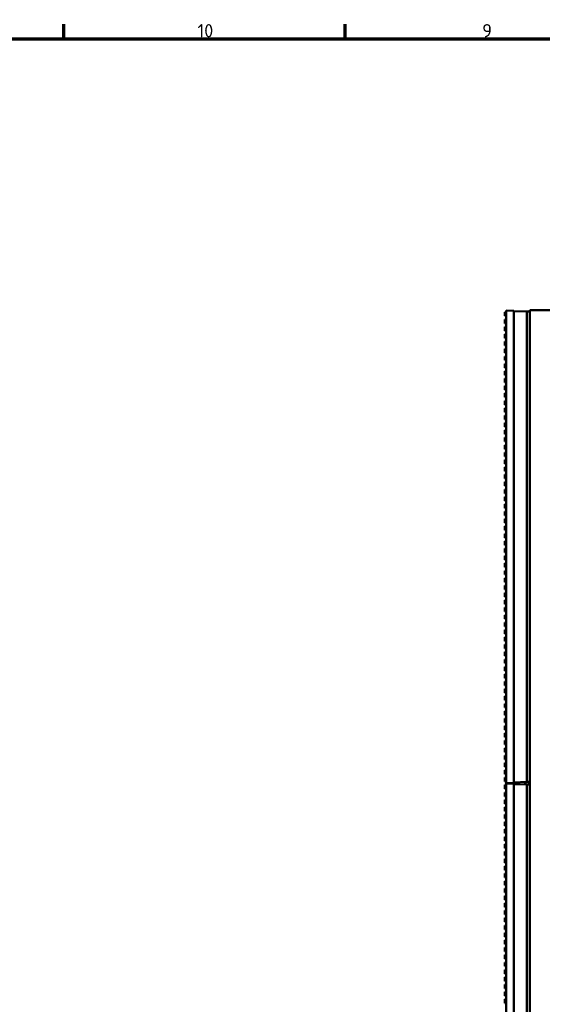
# Model space of a CAD drawing. Header units: millimetres. Extents: x 0 to 6049, y -120 to 1682.
# Tile 149 of 256: x 868 to 1145, y 1132 to 1652. Entities that reach past the tile are written whole.
import ezdxf

# ---------------------------------------------------------------- set-up
doc = ezdxf.new("R2010")
doc.units = ezdxf.units.MM
doc.header["$LTSCALE"] = 2
doc.layers.get('0').update_dxf_attribs({"lineweight": 25})
doc.layers.add('Rahmen (ISO)', color=7, linetype='Continuous', lineweight=70)
doc.layers.add('Sichtbar (ISO)', color=7, linetype='Continuous', lineweight=50)
doc.styles.add('Notiztext (DIN)', font='isocpeur.ttf')

# ---------------------------------------------------------------- blocks, each defined once
blk = doc.blocks.new('Ränder Vorgaberahmen')
at = {"layer": 'Rahmen (ISO)'}
for p, q in [((445.88, 821), (445.88, 824.9)), ((520.19, 821), (520.19, 824.9))]:
    blk.add_line(p, q, dxfattribs=at)
at = {"layer": 'Rahmen (ISO)', "flags": 128}
blk.add_lwpolyline([(20, 20), (20, 821), (1169, 821), (1169, 20), (20, 20)], dxfattribs=at)
at = {"layer": 'Rahmen (ISO)', "char_height": 3.5, "attachment_point": 7, "style": 'Notiztext (DIN)'}
for s, insert in [('10', (481.23, 821.4)), ('9', (556.42, 821.4))]:
    blk.add_mtext(s, dxfattribs=dict(at, insert=insert))

msp = doc.modelspace()

# ---------------------------------------------------------------- linework, layer by layer
at = {"layer": 'Sichtbar (ISO)'}
for p, q in [((1124.863, 1497.591), (1124.863, 1495.491)), ((1125.463, 1497.591), (1124.863, 1497.591)), ((1125.463, 1495.491), (1124.863, 1495.491)), ((1125.463, 1248.591), (1125.463, 1498.391)), ((1125.463, 1498.391), (1129.463, 1498.251)), ((1129.463, 1248.731), (1129.463, 1498.251)), ((1129.463, 1498.251), (1129.463, 1498.251)), ((1129.463, 1498.251), (1129.463, 1498.051)), ((1129.463, 1498.051), (1136.463, 1497.807)), ((1136.463, 1497.807), (1136.463, 1249.175)), ((1137.963, 1497.807), (1136.463, 1497.807)), ((1137.963, 1498.491), (1197.464, 1498.491)), ((1137.963, 998.491), (1137.963, 1498.491)), ((1124.863, 1493.685), (1124.863, 1491.585)), ((1125.463, 1493.685), (1124.863, 1493.685)), ((1125.463, 1491.585), (1124.863, 1491.585)), ((1124.863, 1489.778), (1124.863, 1487.678)), ((1125.463, 1489.778), (1124.863, 1489.778)), ((1125.463, 1487.678), (1124.863, 1487.678)), ((1124.863, 1485.872), (1124.863, 1483.772)), ((1125.463, 1485.872), (1124.863, 1485.872)), ((1125.463, 1483.772), (1124.863, 1483.772)), ((1124.863, 1481.966), (1124.863, 1479.866)), ((1125.463, 1481.966), (1124.863, 1481.966)), ((1125.463, 1479.866), (1124.863, 1479.866)), ((1124.863, 1478.06), (1124.863, 1475.96)), ((1125.463, 1478.06), (1124.863, 1478.06)), ((1125.463, 1475.96), (1124.863, 1475.96)), ((1124.863, 1474.153), (1124.863, 1472.053)), ((1125.463, 1474.153), (1124.863, 1474.153)), ((1125.463, 1472.053), (1124.863, 1472.053)), ((1124.863, 1470.247), (1124.863, 1468.147)), ((1125.463, 1470.247), (1124.863, 1470.247)), ((1125.463, 1468.147), (1124.863, 1468.147)), ((1124.863, 1466.341), (1124.863, 1464.241)), ((1125.463, 1466.341), (1124.863, 1466.341)), ((1125.463, 1464.241), (1124.863, 1464.241)), ((1124.863, 1462.435), (1124.863, 1460.335)), ((1125.463, 1462.435), (1124.863, 1462.435)), ((1125.463, 1460.335), (1124.863, 1460.335)), ((1124.863, 1458.528), (1124.863, 1456.428)), ((1125.463, 1458.528), (1124.863, 1458.528)), ((1125.463, 1456.428), (1124.863, 1456.428)), ((1124.863, 1454.622), (1124.863, 1452.522)), ((1125.463, 1454.622), (1124.863, 1454.622)), ((1125.463, 1452.522), (1124.863, 1452.522)), ((1124.863, 1450.716), (1124.863, 1448.616)), ((1125.463, 1450.716), (1124.863, 1450.716)), ((1125.463, 1448.616), (1124.863, 1448.616)), ((1124.863, 1446.81), (1124.863, 1444.71)), ((1125.463, 1446.81), (1124.863, 1446.81)), ((1125.463, 1444.71), (1124.863, 1444.71)), ((1124.863, 1442.903), (1124.863, 1440.803)), ((1125.463, 1442.903), (1124.863, 1442.903)), ((1125.463, 1440.803), (1124.863, 1440.803)), ((1124.863, 1438.997), (1124.863, 1436.897)), ((1125.463, 1438.997), (1124.863, 1438.997)), ((1125.463, 1436.897), (1124.863, 1436.897)), ((1124.863, 1435.091), (1124.863, 1432.991)), ((1125.463, 1435.091), (1124.863, 1435.091)), ((1125.463, 1432.991), (1124.863, 1432.991)), ((1124.863, 1431.185), (1124.863, 1429.085)), ((1125.463, 1431.185), (1124.863, 1431.185)), ((1125.463, 1429.085), (1124.863, 1429.085)), ((1124.863, 1427.278), (1124.863, 1425.178)), ((1125.463, 1427.278), (1124.863, 1427.278)), ((1125.463, 1425.178), (1124.863, 1425.178)), ((1124.863, 1423.372), (1124.863, 1421.272)), ((1125.463, 1423.372), (1124.863, 1423.372)), ((1125.463, 1421.272), (1124.863, 1421.272)), ((1124.863, 1419.466), (1124.863, 1417.366)), ((1125.463, 1419.466), (1124.863, 1419.466)), ((1125.463, 1417.366), (1124.863, 1417.366)), ((1124.863, 1415.56), (1124.863, 1413.46)), ((1125.463, 1415.56), (1124.863, 1415.56)), ((1125.463, 1413.46), (1124.863, 1413.46)), ((1124.863, 1411.653), (1124.863, 1409.553)), ((1125.463, 1411.653), (1124.863, 1411.653)), ((1125.463, 1409.553), (1124.863, 1409.553)), ((1124.863, 1407.747), (1124.863, 1405.647)), ((1125.463, 1407.747), (1124.863, 1407.747)), ((1125.463, 1405.647), (1124.863, 1405.647)), ((1124.863, 1403.841), (1124.863, 1401.741)), ((1125.463, 1403.841), (1124.863, 1403.841)), ((1125.463, 1401.741), (1124.863, 1401.741)), ((1124.863, 1399.935), (1124.863, 1397.835)), ((1125.463, 1399.935), (1124.863, 1399.935)), ((1125.463, 1397.835), (1124.863, 1397.835)), ((1124.863, 1396.028), (1124.863, 1393.928)), ((1125.463, 1396.028), (1124.863, 1396.028)), ((1125.463, 1393.928), (1124.863, 1393.928)), ((1124.863, 1392.122), (1124.863, 1390.022)), ((1125.463, 1392.122), (1124.863, 1392.122)), ((1125.463, 1390.022), (1124.863, 1390.022)), ((1124.863, 1388.216), (1124.863, 1386.116)), ((1125.463, 1388.216), (1124.863, 1388.216)), ((1125.463, 1386.116), (1124.863, 1386.116)), ((1124.863, 1384.31), (1124.863, 1382.21)), ((1125.463, 1384.31), (1124.863, 1384.31)), ((1125.463, 1382.21), (1124.863, 1382.21)), ((1124.863, 1380.403), (1124.863, 1378.303)), ((1125.463, 1380.403), (1124.863, 1380.403)), ((1125.463, 1378.303), (1124.863, 1378.303)), ((1124.863, 1376.497), (1124.863, 1374.397)), ((1125.463, 1376.497), (1124.863, 1376.497)), ((1125.463, 1374.397), (1124.863, 1374.397)), ((1124.863, 1372.591), (1124.863, 1370.491)), ((1125.463, 1372.591), (1124.863, 1372.591)), ((1125.463, 1370.491), (1124.863, 1370.491)), ((1124.863, 1368.685), (1124.863, 1366.585)), ((1125.463, 1368.685), (1124.863, 1368.685)), ((1125.463, 1366.585), (1124.863, 1366.585)), ((1124.863, 1364.778), (1124.863, 1362.678)), ((1125.463, 1364.778), (1124.863, 1364.778)), ((1125.463, 1362.678), (1124.863, 1362.678)), ((1124.863, 1360.872), (1124.863, 1358.772)), ((1125.463, 1360.872), (1124.863, 1360.872)), ((1125.463, 1358.772), (1124.863, 1358.772)), ((1124.863, 1356.966), (1124.863, 1354.866)), ((1125.463, 1356.966), (1124.863, 1356.966)), ((1125.463, 1354.866), (1124.863, 1354.866)), ((1124.863, 1353.06), (1124.863, 1350.96)), ((1125.463, 1353.06), (1124.863, 1353.06)), ((1125.463, 1350.96), (1124.863, 1350.96)), ((1124.863, 1349.153), (1124.863, 1347.053)), ((1125.463, 1349.153), (1124.863, 1349.153)), ((1125.463, 1347.053), (1124.863, 1347.053)), ((1124.863, 1345.247), (1124.863, 1343.147)), ((1125.463, 1345.247), (1124.863, 1345.247)), ((1125.463, 1343.147), (1124.863, 1343.147)), ((1124.863, 1341.341), (1124.863, 1339.241)), ((1125.463, 1341.341), (1124.863, 1341.341)), ((1125.463, 1339.241), (1124.863, 1339.241)), ((1124.863, 1337.435), (1124.863, 1335.335)), ((1125.463, 1337.435), (1124.863, 1337.435)), ((1125.463, 1335.335), (1124.863, 1335.335)), ((1124.863, 1333.528), (1124.863, 1331.428)), ((1125.463, 1333.528), (1124.863, 1333.528)), ((1125.463, 1331.428), (1124.863, 1331.428)), ((1124.863, 1329.622), (1124.863, 1327.522)), ((1125.463, 1329.622), (1124.863, 1329.622)), ((1125.463, 1327.522), (1124.863, 1327.522)), ((1124.863, 1325.716), (1124.863, 1323.616)), ((1125.463, 1325.716), (1124.863, 1325.716)), ((1125.463, 1323.616), (1124.863, 1323.616)), ((1124.863, 1321.81), (1124.863, 1319.71)), ((1125.463, 1321.81), (1124.863, 1321.81)), ((1125.463, 1319.71), (1124.863, 1319.71)), ((1124.863, 1317.903), (1124.863, 1315.803)), ((1125.463, 1317.903), (1124.863, 1317.903)), ((1125.463, 1315.803), (1124.863, 1315.803)), ((1124.863, 1313.997), (1124.863, 1311.897)), ((1125.463, 1313.997), (1124.863, 1313.997)), ((1125.463, 1311.897), (1124.863, 1311.897)), ((1124.863, 1310.091), (1124.863, 1307.991)), ((1125.463, 1310.091), (1124.863, 1310.091)), ((1125.463, 1307.991), (1124.863, 1307.991)), ((1124.863, 1306.185), (1124.863, 1304.085)), ((1125.463, 1306.185), (1124.863, 1306.185)), ((1125.463, 1304.085), (1124.863, 1304.085)), ((1124.863, 1302.278), (1124.863, 1300.178)), ((1125.463, 1302.278), (1124.863, 1302.278)), ((1125.463, 1300.178), (1124.863, 1300.178)), ((1124.863, 1298.372), (1124.863, 1296.272)), ((1125.463, 1298.372), (1124.863, 1298.372)), ((1125.463, 1296.272), (1124.863, 1296.272)), ((1124.863, 1294.466), (1124.863, 1292.366)), ((1125.463, 1294.466), (1124.863, 1294.466)), ((1125.463, 1292.366), (1124.863, 1292.366)), ((1124.863, 1290.56), (1124.863, 1288.46)), ((1125.463, 1290.56), (1124.863, 1290.56)), ((1125.463, 1288.46), (1124.863, 1288.46)), ((1124.863, 1286.653), (1124.863, 1284.553)), ((1125.463, 1286.653), (1124.863, 1286.653)), ((1125.463, 1284.553), (1124.863, 1284.553)), ((1124.863, 1282.747), (1124.863, 1280.647)), ((1125.463, 1282.747), (1124.863, 1282.747)), ((1125.463, 1280.647), (1124.863, 1280.647)), ((1124.863, 1278.841), (1124.863, 1276.741)), ((1125.463, 1278.841), (1124.863, 1278.841)), ((1125.463, 1276.741), (1124.863, 1276.741)), ((1124.863, 1274.935), (1124.863, 1272.835)), ((1125.463, 1274.935), (1124.863, 1274.935)), ((1125.463, 1272.835), (1124.863, 1272.835)), ((1124.863, 1271.028), (1124.863, 1268.928)), ((1125.463, 1271.028), (1124.863, 1271.028)), ((1125.463, 1268.928), (1124.863, 1268.928)), ((1124.863, 1267.122), (1124.863, 1265.022)), ((1125.463, 1267.122), (1124.863, 1267.122)), ((1125.463, 1265.022), (1124.863, 1265.022)), ((1124.863, 1263.216), (1124.863, 1261.116)), ((1125.463, 1263.216), (1124.863, 1263.216)), ((1125.463, 1261.116), (1124.863, 1261.116)), ((1124.863, 1259.31), (1124.863, 1257.21)), ((1125.463, 1259.31), (1124.863, 1259.31)), ((1125.463, 1257.21), (1124.863, 1257.21)), ((1124.863, 1255.403), (1124.863, 1253.303)), ((1125.463, 1255.403), (1124.863, 1255.403)), ((1125.463, 1253.303), (1124.863, 1253.303)), ((1124.863, 1251.497), (1124.863, 1249.397)), ((1125.463, 1251.497), (1124.863, 1251.497)), ((1125.463, 1249.397), (1124.863, 1249.397)), ((1129.463, 1248.931), (1136.463, 1249.175)), ((1135.594, 1248.47), (1135.594, 1249.145)), ((1135.657, 1248.47), (1135.657, 1249.147)), ((1137.963, 1249.175), (1136.463, 1249.175)), ((1137.594, 1248.47), (1137.594, 1249.175)), ((1124.863, 1247.591), (1124.863, 1245.491)), ((1125.463, 1247.591), (1124.863, 1247.591)), ((1125.463, 1245.491), (1124.863, 1245.491)), ((1129.463, 1248.731), (1125.463, 1248.591)), ((1125.463, 998.591), (1125.463, 1248.391)), ((1125.463, 1248.391), (1129.463, 1248.251)), ((1129.007, 1248.267), (1129.007, 1248.715)), ((1129.094, 1248.264), (1129.094, 1248.718)), ((1129.463, 1248.931), (1129.463, 1248.731)), ((1129.463, 1248.731), (1129.463, 1248.731)), ((1129.463, 998.731), (1129.463, 1248.251)), ((1129.463, 1248.251), (1129.463, 1248.251)), ((1129.463, 1248.251), (1129.463, 1248.051)), ((1129.463, 1248.051), (1136.463, 1247.807)), ((1135.657, 1248.47), (1135.594, 1248.47)), ((1136.463, 1247.807), (1136.463, 999.175)), ((1137.963, 1247.807), (1136.463, 1247.807)), ((1137.963, 1248.47), (1137.594, 1248.47)), ((1124.863, 1243.685), (1124.863, 1241.585)), ((1125.463, 1243.685), (1124.863, 1243.685)), ((1125.463, 1241.585), (1124.863, 1241.585)), ((1124.863, 1239.778), (1124.863, 1237.678)), ((1125.463, 1239.778), (1124.863, 1239.778)), ((1125.463, 1237.678), (1124.863, 1237.678)), ((1124.863, 1235.872), (1124.863, 1233.772)), ((1125.463, 1235.872), (1124.863, 1235.872)), ((1125.463, 1233.772), (1124.863, 1233.772)), ((1124.863, 1231.966), (1124.863, 1229.866)), ((1125.463, 1231.966), (1124.863, 1231.966)), ((1125.463, 1229.866), (1124.863, 1229.866)), ((1124.863, 1228.06), (1124.863, 1225.96)), ((1125.463, 1228.06), (1124.863, 1228.06)), ((1125.463, 1225.96), (1124.863, 1225.96)), ((1124.863, 1224.153), (1124.863, 1222.053)), ((1125.463, 1224.153), (1124.863, 1224.153)), ((1125.463, 1222.053), (1124.863, 1222.053)), ((1124.863, 1220.247), (1124.863, 1218.147)), ((1125.463, 1220.247), (1124.863, 1220.247)), ((1125.463, 1218.147), (1124.863, 1218.147)), ((1124.863, 1216.341), (1124.863, 1214.241)), ((1125.463, 1216.341), (1124.863, 1216.341)), ((1125.463, 1214.241), (1124.863, 1214.241)), ((1124.863, 1212.435), (1124.863, 1210.335)), ((1125.463, 1212.435), (1124.863, 1212.435)), ((1125.463, 1210.335), (1124.863, 1210.335)), ((1124.863, 1208.528), (1124.863, 1206.428)), ((1125.463, 1208.528), (1124.863, 1208.528)), ((1125.463, 1206.428), (1124.863, 1206.428)), ((1124.863, 1204.622), (1124.863, 1202.522)), ((1125.463, 1204.622), (1124.863, 1204.622)), ((1125.463, 1202.522), (1124.863, 1202.522)), ((1124.863, 1200.716), (1124.863, 1198.616)), ((1125.463, 1200.716), (1124.863, 1200.716)), ((1125.463, 1198.616), (1124.863, 1198.616)), ((1124.863, 1196.81), (1124.863, 1194.71)), ((1125.463, 1196.81), (1124.863, 1196.81)), ((1125.463, 1194.71), (1124.863, 1194.71)), ((1124.863, 1192.903), (1124.863, 1190.803)), ((1125.463, 1192.903), (1124.863, 1192.903)), ((1125.463, 1190.803), (1124.863, 1190.803)), ((1124.863, 1188.997), (1124.863, 1186.897)), ((1125.463, 1188.997), (1124.863, 1188.997)), ((1125.463, 1186.897), (1124.863, 1186.897)), ((1124.863, 1185.091), (1124.863, 1182.991)), ((1125.463, 1185.091), (1124.863, 1185.091)), ((1125.463, 1182.991), (1124.863, 1182.991)), ((1124.863, 1181.185), (1124.863, 1179.085)), ((1125.463, 1181.185), (1124.863, 1181.185)), ((1125.463, 1179.085), (1124.863, 1179.085)), ((1124.863, 1177.278), (1124.863, 1175.178)), ((1125.463, 1177.278), (1124.863, 1177.278)), ((1125.463, 1175.178), (1124.863, 1175.178)), ((1124.863, 1173.372), (1124.863, 1171.272)), ((1125.463, 1173.372), (1124.863, 1173.372)), ((1125.463, 1171.272), (1124.863, 1171.272)), ((1124.863, 1169.466), (1124.863, 1167.366)), ((1125.463, 1169.466), (1124.863, 1169.466)), ((1125.463, 1167.366), (1124.863, 1167.366)), ((1124.863, 1165.56), (1124.863, 1163.46)), ((1125.463, 1165.56), (1124.863, 1165.56)), ((1125.463, 1163.46), (1124.863, 1163.46)), ((1124.863, 1161.653), (1124.863, 1159.553)), ((1125.463, 1161.653), (1124.863, 1161.653)), ((1125.463, 1159.553), (1124.863, 1159.553)), ((1124.863, 1157.747), (1124.863, 1155.647)), ((1125.463, 1157.747), (1124.863, 1157.747)), ((1125.463, 1155.647), (1124.863, 1155.647)), ((1124.863, 1153.841), (1124.863, 1151.741)), ((1125.463, 1153.841), (1124.863, 1153.841)), ((1125.463, 1151.741), (1124.863, 1151.741)), ((1124.863, 1149.935), (1124.863, 1147.835)), ((1125.463, 1149.935), (1124.863, 1149.935)), ((1125.463, 1147.835), (1124.863, 1147.835)), ((1124.863, 1146.028), (1124.863, 1143.928)), ((1125.463, 1146.028), (1124.863, 1146.028)), ((1125.463, 1143.928), (1124.863, 1143.928)), ((1124.863, 1142.122), (1124.863, 1140.022)), ((1125.463, 1142.122), (1124.863, 1142.122)), ((1125.463, 1140.022), (1124.863, 1140.022)), ((1124.863, 1138.216), (1124.863, 1136.116)), ((1125.463, 1138.216), (1124.863, 1138.216)), ((1125.463, 1136.116), (1124.863, 1136.116)), ((1124.863, 1134.31), (1124.863, 1132.21)), ((1125.463, 1134.31), (1124.863, 1134.31)), ((1125.463, 1132.21), (1124.863, 1132.21))]:
    msp.add_line(p, q, dxfattribs=at)

# ---------------------------------------------------------------- block references
at = {"xscale": 2, "yscale": 2, "zscale": 2}
msp.add_blockref('Ränder Vorgaberahmen', (0, 0), dxfattribs=at)

doc.saveas('drawing.dxf')
